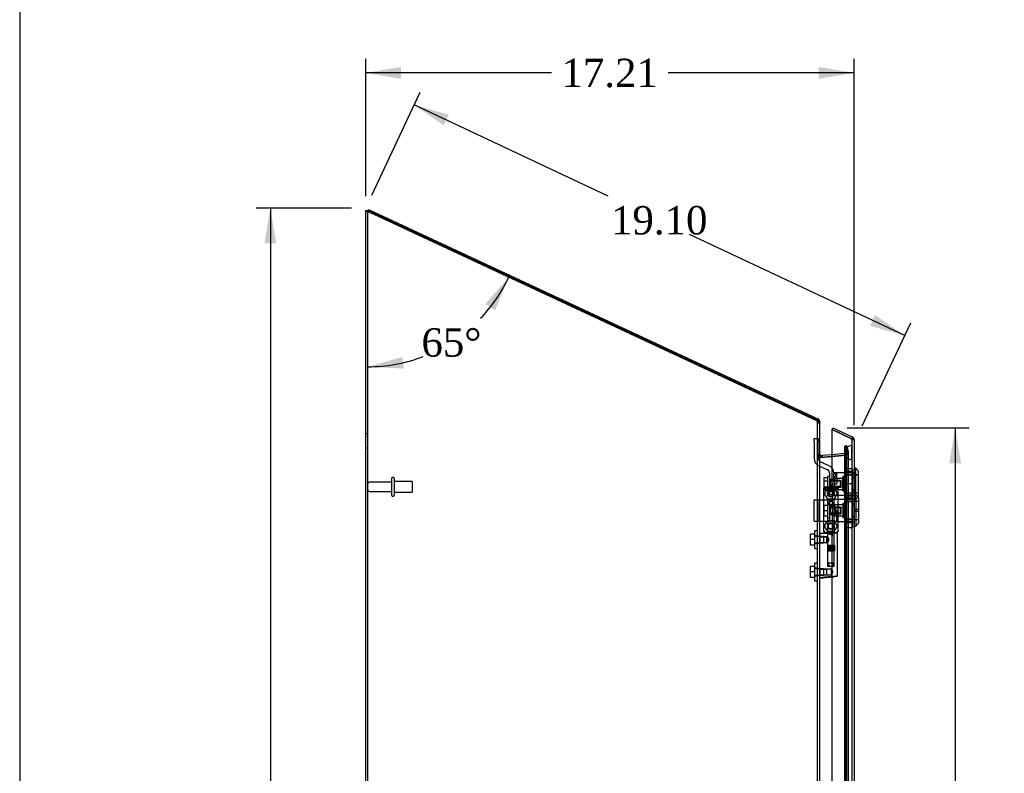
# Model space of a CAD drawing. Header units: inches. Extents: x 1 to 240, y -1 to 159.
# Tile 9 of 20: x 1 to 36, y 82 to 109. Entities that reach past the tile are written whole.
import ezdxf
from ezdxf.enums import TextEntityAlignment as Align
from ezdxf.lldxf.tags import DXFTag

# ---------------------------------------------------------------- set-up
doc = ezdxf.new("R2010")
doc.units = ezdxf.units.IN
doc.header["$MEASUREMENT"] = 0
for name, color, linetype in [('COM70220', 7, 'Continuous'), ('COM70701-2', 7, 'Continuous'), ('COM70702-11', 7, 'Continuous'), ('COM70704-2', 7, 'Continuous'), ('COM70705-9', 7, 'Continuous'), ('Default', 7, 'Continuous'), ('HNG86659-1', 7, 'Continuous'), ('HNG86659-2', 7, 'Continuous'), ('LOK10031', 7, 'Continuous'), ('LOK10031_CAM', 7, 'Continuous'), ('LOK10031_INSERT', 7, 'Continuous'), ('LOK10031_NUT', 7, 'Continuous'), ('LOK10031_SC', 7, 'Continuous'), ('SCS86661', 7, 'Continuous'), ('STD26089', 7, 'Continuous'), ('WAM30017', 7, 'Continuous')]:
    doc.layers.add(name, color=color, linetype=linetype)
doc.styles.add('SEACAD_Times_New_Roman', font='times.ttf')
tags = doc.linetypes.add('HIDDEN2', pattern=[0.1875, 0.125, -0.0625]).pattern_tags.tags
tags[6:7] = [DXFTag(74, 4), DXFTag(75, 0), DXFTag(340, '0'), DXFTag(46, 0.0), DXFTag(50, 0.0), DXFTag(44, 0.0), DXFTag(45, 0.0)]
tags[4:5] = [DXFTag(74, 4), DXFTag(75, 0), DXFTag(340, '0'), DXFTag(46, 0.0), DXFTag(50, 0.0), DXFTag(44, 0.0), DXFTag(45, 0.0)]
doc.dimstyles.new('HAMMOND_(STH_-_240x160)', dxfattribs={"dimtxt": 1, "dimasz": 1.25, "dimexe": 0.5, "dimexo": 0.5, "dimgap": 0.25, "dimtad": 0, "dimtih": 1, "dimtoh": 1, "dimzin": 0, "dimdsep": 46, "dimtxsty": 'SEACAD_Times_New_Roman', "dimblk1": '_SE_FILLED', "dimblk2": '_SE_FILLED', "dimsah": 1, "dimcen": 0.5, "dimadec": 0, "dimazin": 0, "dimtfac": 0.8, "dimtofl": 0, "dimtmove": 0, "dimatfit": 3, "dimfxl": 1, "dimtolj": 1, "dimtzin": 0, "dimarcsym": 0})

# ---------------------------------------------------------------- blocks, each defined once
blk = doc.blocks.new('SE1')
at = {"layer": 'COM70220', "color": 7, "linetype": 'HIDDEN2'}
for p, q in [((30.04, 93.712), (30.04, 93.462)), ((30.286, 93.712), (30.288, 93.961)), ((30.286, 93.712), (30.286, 93.462)), ((30.288, 93.463), (30.286, 93.712)), ((30.288, 93.961), (30.288, 93.462)), ((30.288, 93.961), (30.289, 93.961)), ((30.289, 93.961), (30.289, 93.462)), ((30.04, 93.462), (30.04, 60.343)), ((30.286, 93.462), (30.286, 60.343)), ((30.289, 93.463), (30.288, 93.463)), ((30.288, 93.462), (30.288, 60.343)), ((30.289, 93.462), (30.289, 60.343))]:
    blk.add_line(p, q, dxfattribs=at)
blk.add_arc((30.29, 93.712), 0.25, 90, 270, dxfattribs=at)
at = {"layer": 'COM70701-2', "color": 7, "linetype": 'Continuous'}
for p, q in [((13.152, 102.249), (13.224, 102.249)), ((13.152, 58.952), (13.152, 102.249)), ((13.26, 102.207), (29.044, 94.846)), ((29.044, 94.846), (29.074, 94.844)), ((29.152, 58.988), (29.152, 94.769)), ((29.159, 93.587), (29.158, 93.593)), ((29.191, 93.544), (29.185, 93.546)), ((29.188, 93.545), (29.188, 93.545)), ((29.191, 93.544), (29.589, 93.579))]:
    blk.add_line(p, q, dxfattribs=at)
at = {"layer": 'COM70701-2', "color": 7, "linetype": 'HIDDEN2'}
for p, q in [((13.224, 58.952), (13.224, 102.249)), ((29.054, 94.844), (29.074, 94.844)), ((29.08, 90.779), (29.08, 94.769)), ((29.08, 94.769), (29.152, 94.769)), ((13.224, 94.38), (13.152, 94.38)), ((13.152, 93.88), (13.224, 93.88)), ((30.092, 93.737), (30.037, 93.942)), ((30.037, 93.942), (30.107, 93.942)), ((30.037, 59.857), (30.037, 93.942)), ((30.093, 93.728), (30.087, 93.667)), ((30.092, 93.737), (30.093, 93.728)), ((30.092, 93.737), (30.161, 93.737)), ((30.093, 93.728), (30.165, 93.728)), ((30.093, 60.071), (30.093, 93.728)), ((30.107, 59.857), (30.107, 93.942)), ((30.107, 93.942), (30.161, 93.737)), ((30.161, 93.737), (30.165, 93.728)), ((30.165, 60.071), (30.165, 93.737)), ((29.152, 93.63), (29.08, 93.63)), ((29.152, 93.615), (29.08, 93.615)), ((29.158, 93.593), (29.097, 93.593)), ((29.102, 93.587), (29.097, 93.593)), ((29.159, 93.587), (29.102, 93.587)), ((29.185, 93.546), (29.179, 93.546)), ((29.191, 93.544), (29.197, 93.544)), ((30.067, 93.62), (29.197, 93.544)), ((29.589, 93.579), (30.06, 93.62)), ((30.066, 93.624), (30.06, 93.62)), ((30.06, 93.62), (30.067, 93.62)), ((30.087, 93.667), (30.066, 93.624)), ((30.066, 93.624), (30.083, 93.624)), ((30.083, 93.624), (30.067, 93.62)), ((30.087, 93.667), (30.146, 93.667)), ((29.152, 90.766), (29.08, 90.766)), ((29.08, 90.526), (29.152, 90.526)), ((29.08, 89.637), (29.08, 90.514)), ((29.152, 89.624), (29.08, 89.624)), ((29.08, 89.384), (29.152, 89.384)), ((29.08, 76.792), (29.08, 89.372))]:
    blk.add_line(p, q, dxfattribs=at)
for centre, radius, start, end in [((28.934, 94.76), 0.146, 3.4338, 34.8746), ((30.048, 93.731), 0.118, 327.2233, 358.5666), ((29.937, 93.908), 0.32, 297.2235, 311.0187)]:
    blk.add_arc(centre, radius, start, end, dxfattribs=at)
at = {"layer": 'COM70701-2', "color": 7, "linetype": 'Continuous'}
blk.add_arc((29.364, 93.687), 0.228, 206.0218, 218.2777, dxfattribs=at)
for points, knots in [([(13.152, 102.249), (13.152, 102.245), (13.155, 102.242), (13.166, 102.235), (13.174, 102.231), (13.194, 102.224), (13.206, 102.221), (13.232, 102.214), (13.246, 102.21), (13.26, 102.207)], [0, 0, 0, 0, 0.25, 0.25, 0.5, 0.5, 0.75, 0.75, 1, 1, 1, 1]), ([(13.224, 102.249), (13.224, 102.242), (13.228, 102.235), (13.241, 102.221), (13.251, 102.214), (13.26, 102.207)], [0, 0, 0, 0, 0.5, 0.5, 1, 1, 1, 1]), ([(29.074, 94.844), (29.085, 94.838), (29.096, 94.831), (29.115, 94.819), (29.123, 94.813), (29.137, 94.8), (29.143, 94.794), (29.15, 94.782), (29.152, 94.775), (29.152, 94.769)], [0, 0, 0, 0, 0.25, 0.25, 0.5, 0.5, 0.75, 0.75, 1, 1, 1, 1])]:
    blk.add_open_spline(points, degree=3, knots=knots, dxfattribs=at)
at = {"layer": 'COM70701-2', "color": 7, "linetype": 'HIDDEN2'}
blk.add_open_spline([(29.097, 93.593), (29.092, 93.597), (29.087, 93.601), (29.081, 93.608), (29.08, 93.612), (29.08, 93.615)], degree=3, knots=[0, 0, 0, 0, 0.5, 0.5, 1, 1, 1, 1], dxfattribs=at)
at = {"layer": 'COM70702-11', "color": 7, "linetype": 'Continuous'}
for p, q in [((13.223, 102.224), (13.253, 102.289)), ((13.253, 102.289), (28.938, 94.975)), ((28.907, 94.91), (28.938, 94.975)), ((28.938, 94.975), (29.09, 94.905)), ((29.059, 94.839), (29.09, 94.905)), ((29.13, 94.807), (29.152, 94.807)), ((29.152, 94.807), (29.152, 94.769)), ((29.191, 93.616), (29.249, 93.621)), ((29.191, 93.616), (29.197, 93.545)), ((29.249, 93.621), (29.589, 93.651)), ((29.255, 93.55), (29.249, 93.621))]:
    blk.add_line(p, q, dxfattribs=at)
at = {"layer": 'COM70702-11', "color": 7, "linetype": 'HIDDEN2'}
for p, q in [((13.223, 102.224), (13.26, 102.207)), ((29.044, 94.846), (29.059, 94.839)), ((29.08, 94.807), (29.08, 94.769)), ((29.08, 94.807), (29.13, 94.807)), ((29.08, 94.761), (29.152, 94.761)), ((29.589, 93.651), (30.031, 93.689)), ((30.031, 93.689), (30.057, 93.692)), ((30.037, 93.618), (30.031, 93.689)), ((30.103, 93.96), (30.033, 93.942)), ((30.088, 93.737), (30.033, 93.942)), ((30.057, 93.692), (30.063, 93.62)), ((30.088, 93.737), (30.158, 93.755)), ((30.158, 93.755), (30.103, 93.96)), ((29.08, 93.652), (29.152, 93.652)), ((29.197, 93.544), (29.255, 93.549)), ((29.197, 93.545), (29.197, 93.544)), ((29.255, 93.549), (30.037, 93.618)), ((29.255, 93.549), (29.255, 93.55)), ((30.037, 93.618), (30.063, 93.62))]:
    blk.add_line(p, q, dxfattribs=at)
for centre, radius, start, end in [((29.044, 94.807), 0.036, 0.0001, 64.9999), ((30.053, 93.727), 0.036, 275.0001, 14.9999), ((30.053, 93.727), 0.108, 275, 15), ((29.188, 93.652), 0.108, 180, 275)]:
    blk.add_arc(centre, radius, start, end, dxfattribs=at)
at = {"layer": 'COM70702-11', "color": 7, "linetype": 'Continuous'}
for centre, radius, start, end in [((29.044, 94.807), 0.108, 0, 65), ((29.188, 93.652), 0.036, 180, 275)]:
    blk.add_arc(centre, radius, start, end, dxfattribs=at)
at = {"layer": 'COM70704-2', "color": 7, "linetype": 'Continuous'}
for p, q in [((13.233, 102.246), (13.224, 102.25)), ((13.224, 102.25), (13.224, 102.249))]:
    blk.add_line(p, q, dxfattribs=at)
at = {"layer": 'COM70704-2', "color": 7, "linetype": 'HIDDEN2'}
for p, q in [((29.044, 94.873), (13.233, 102.246)), ((29.08, 94.783), (29.152, 94.783)), ((30.037, 93.918), (30.107, 93.918)), ((30.092, 93.714), (30.037, 93.918)), ((30.092, 93.714), (30.161, 93.714)), ((30.093, 93.704), (30.165, 93.704)), ((30.161, 93.714), (30.107, 93.918)), ((29.152, 93.628), (29.08, 93.628)), ((29.158, 93.57), (29.097, 93.57)), ((29.097, 93.57), (29.102, 93.564)), ((29.159, 93.564), (29.102, 93.564)), ((29.158, 93.57), (29.159, 93.564)), ((29.191, 93.546), (30.058, 93.622)), ((29.191, 93.546), (29.197, 93.546)), ((29.197, 93.546), (30.064, 93.622)), ((30.058, 93.622), (30.06, 93.623)), ((30.058, 93.622), (30.064, 93.622)), ((30.06, 93.623), (30.067, 93.623)), ((30.064, 93.622), (30.067, 93.623)), ((30.087, 93.644), (30.146, 93.644))]:
    blk.add_line(p, q, dxfattribs=at)
for centre, radius, start, end in [((30.048, 93.707), 0.118, 327.2233, 358.5666), ((29.196, 93.631), 0.116, 181.2754, 211.5963), ((29.36, 94.694), 1.16, 257.1025, 260.742), ((29.264, 93.715), 0.185, 235.2712, 244.1195), ((29.993, 93.736), 0.132, 300.8647, 315.6706), ((29.948, 94.238), 0.626, 280.9511, 288.5133)]:
    blk.add_arc(centre, radius, start, end, dxfattribs=at)
at = {"layer": 'COM70704-2', "color": 7, "linetype": 'Continuous'}
for centre, radius, start, end in [((29.36, 94.694), 1.16, 260.742, 261.9187), ((29.264, 93.715), 0.185, 244.1195, 246.6295)]:
    blk.add_arc(centre, radius, start, end, dxfattribs=at)
at = {"layer": 'COM70704-2', "color": 7, "linetype": 'HIDDEN2'}
for points, knots in [([(29.152, 94.783), (29.152, 94.79), (29.149, 94.798), (29.138, 94.813), (29.13, 94.82), (29.11, 94.836), (29.098, 94.843), (29.072, 94.858), (29.058, 94.866), (29.044, 94.873)], [0, 0, 0, 0, 0.25, 0.25, 0.5, 0.5, 0.75, 0.75, 1, 1, 1, 1]), ([(29.08, 94.783), (29.08, 94.798), (29.076, 94.813), (29.063, 94.843), (29.053, 94.858), (29.044, 94.873)], [0, 0, 0, 0, 0.5, 0.5, 1, 1, 1, 1])]:
    blk.add_open_spline(points, degree=3, knots=knots, dxfattribs=at)
at = {"layer": 'COM70705-9', "color": 7, "linetype": 'Continuous'}
for p, q in [((29.589, 94.524), (29.62, 94.59)), ((30.254, 94.214), (29.589, 94.524)), ((29.589, 94.524), (30.254, 94.214)), ((29.589, 92.626), (29.589, 94.524)), ((29.62, 94.59), (30.3, 94.273)), ((30.254, 94.214), (30.356, 94.214)), ((30.356, 94.214), (30.356, 94.207)), ((30.357, 94.207), (30.356, 94.207)), ((30.362, 94.175), (30.362, 59.63)), ((29.29, 92.376), (29.29, 91.013)), ((29.415, 92.501), (29.464, 92.501)), ((29.589, 78.638), (29.589, 89.323))]:
    blk.add_line(p, q, dxfattribs=at)
at = {"layer": 'COM70705-9', "color": 7, "linetype": 'HIDDEN2'}
for p, q in [((30.254, 94.214), (30.269, 94.207)), ((30.356, 94.207), (30.256, 94.207)), ((30.29, 94.175), (30.29, 59.63)), ((30.29, 94.175), (30.362, 94.175)), ((30.29, 93.006), (30.292, 93.006)), ((30.29, 92.809), (30.362, 92.809)), ((29.589, 92.626), (29.589, 90.763)), ((30.29, 92.412), (30.362, 92.412)), ((30.29, 92.215), (30.292, 92.215)), ((30.29, 92.068), (30.292, 92.068)), ((30.29, 91.871), (30.362, 91.871)), ((30.29, 91.474), (30.362, 91.474)), ((30.29, 91.277), (30.292, 91.277)), ((29.464, 90.888), (29.415, 90.888)), ((29.589, 89.323), (29.589, 90.763))]:
    blk.add_line(p, q, dxfattribs=at)
for centre in [(29.546, 92.266), (29.546, 91.124)]:
    blk.add_circle(centre, 0.12, dxfattribs=at)
for centre, radius, start, end in [((30.254, 94.175), 0.036, 0, 65), ((29.415, 92.376), 0.125, 107.5641, 175.4638), ((29.415, 91.013), 0.125, 184.5362, 270), ((29.464, 90.763), 0.125, 0, 90)]:
    blk.add_arc(centre, radius, start, end, dxfattribs=at)
at = {"layer": 'COM70705-9', "color": 7, "linetype": 'Continuous'}
for centre, radius, start, end in [((30.254, 94.175), 0.108, 17.5839, 65), ((30.254, 94.175), 0.108, 0, 17.5839), ((29.415, 92.376), 0.125, 175.4638, 180), ((29.415, 92.376), 0.125, 90, 107.5641), ((29.464, 92.626), 0.125, 270, 0), ((29.415, 91.013), 0.125, 180, 184.5362)]:
    blk.add_arc(centre, radius, start, end, dxfattribs=at)
at = {"layer": 'COM70705-9', "color": 7, "linetype": 'HIDDEN2'}
for centre, major_axis, ratio, start_param, end_param in [((30.254, 87.799), (0, 6.415), 0.005612, 6.236413, 6.283185), ((30.254, 94.175), (-0.036, 0), 0.9073, 3.141593, 4.665617)]:
    blk.add_ellipse(centre, major_axis=major_axis, ratio=ratio, start_param=start_param, end_param=end_param, dxfattribs=at)
at = {"layer": 'COM70705-9', "color": 7, "linetype": 'Continuous'}
blk.add_ellipse((30.254, 94.175), major_axis=(-0.108, 0), ratio=0.9073, start_param=3.141593, end_param=3.481043, dxfattribs=at)
at = {"layer": 'HNG86659-1', "color": 7, "linetype": 'Continuous'}
for p, q in [((29.29, 92.457), (29.29, 90.942)), ((29.29, 92.456), (29.31, 92.407)), ((29.762, 92.495), (29.327, 92.495)), ((29.352, 92.44), (29.33, 92.495)), ((29.352, 92.437), (29.33, 92.495)), ((29.352, 92.437), (29.352, 92.44)), ((29.739, 92.437), (29.762, 92.495)), ((29.739, 92.437), (29.74, 92.44)), ((29.74, 92.44), (29.762, 92.495)), ((29.801, 92.456), (29.782, 92.407)), ((29.801, 90.942), (29.801, 92.457)), ((29.309, 90.937), (29.309, 90.902)), ((29.782, 90.902), (29.782, 90.937)), ((29.425, 90.863), (29.164, 90.863)), ((29.762, 90.882), (29.329, 90.882)), ((29.329, 90.882), (29.762, 90.882)), ((29.782, 89.382), (29.782, 90.863)), ((29.622, 89.327), (29.163, 89.27)), ((29.606, 89.325), (29.165, 89.27)), ((29.747, 89.343), (29.606, 89.325)), ((29.622, 89.327), (29.606, 89.325))]:
    blk.add_line(p, q, dxfattribs=at)
at = {"layer": 'HNG86659-1', "color": 7, "linetype": 'HIDDEN2'}
for p, q in [((29.426, 92.052), (29.426, 90.894)), ((29.437, 92.063), (29.654, 92.063)), ((29.666, 90.894), (29.666, 92.052)), ((29.173, 90.743), (29.152, 90.764)), ((29.173, 90.549), (29.173, 90.743)), ((29.406, 90.743), (29.173, 90.743)), ((29.173, 90.743), (29.406, 90.743)), ((29.33, 90.902), (29.343, 90.902)), ((29.343, 90.902), (29.749, 90.902)), ((29.426, 90.743), (29.406, 90.743)), ((29.406, 90.549), (29.406, 90.743)), ((29.426, 90.894), (29.414, 90.882)), ((29.414, 90.882), (29.426, 90.871)), ((29.426, 90.894), (29.666, 90.894)), ((29.666, 90.871), (29.426, 90.871)), ((29.426, 90.871), (29.426, 90.742)), ((29.678, 90.882), (29.666, 90.894)), ((29.666, 90.871), (29.678, 90.882)), ((29.666, 89.713), (29.666, 90.871)), ((29.749, 90.902), (29.762, 90.902)), ((29.152, 90.528), (29.173, 90.549)), ((29.173, 90.549), (29.406, 90.549)), ((29.173, 90.549), (29.406, 90.549)), ((29.406, 90.549), (29.426, 90.549)), ((29.426, 90.55), (29.426, 89.713)), ((29.173, 89.601), (29.152, 89.622)), ((29.173, 89.408), (29.173, 89.601)), ((29.406, 89.601), (29.173, 89.601)), ((29.173, 89.601), (29.406, 89.601)), ((29.565, 89.601), (29.406, 89.601)), ((29.406, 89.408), (29.406, 89.601)), ((29.654, 89.701), (29.437, 89.701)), ((29.565, 89.408), (29.565, 89.601)), ((29.621, 89.504), (29.565, 89.601)), ((29.152, 89.386), (29.173, 89.408)), ((29.173, 89.408), (29.406, 89.408)), ((29.173, 89.408), (29.406, 89.408)), ((29.406, 89.408), (29.565, 89.408)), ((29.565, 89.408), (29.621, 89.504))]:
    blk.add_line(p, q, dxfattribs=at)
for centre, radius in [((29.546, 92.26), 0.118), ((29.546, 92.26), 0.0968), ((29.546, 92.26), 0.0968), ((29.546, 91.119), 0.118), ((29.546, 91.119), 0.0968), ((29.546, 91.119), 0.0968)]:
    blk.add_circle(centre, radius, dxfattribs=at)
at = {"layer": 'HNG86659-1', "color": 7, "linetype": 'Continuous'}
for centre, radius, start, end in [((29.334, 92.457), 0.0432, 170.3107, 181.0665), ((29.329, 92.456), 0.0392, 106.467, 168.78), ((29.335, 92.401), 0.0255, 130.6693, 167.2932), ((29.329, 92.446), 0.0491, 88.6161, 102.0318), ((29.566, 93.222), 0.839, 252.8076, 268.6088), ((29.524, 93.229), 0.846, 271.4593, 287.1243), ((29.763, 92.446), 0.0491, 77.9682, 91.3839), ((29.762, 92.456), 0.0392, 11.22, 73.533), ((29.757, 92.401), 0.0255, 12.7068, 49.3307), ((29.758, 92.457), 0.0432, 358.9335, 9.6893), ((29.329, 90.94), 0.039, 178.4395, 188.4336), ((29.33, 90.941), 0.0395, 190.0421, 238.9435), ((29.343, 90.936), 0.0339, 170.6189, 178.4811), ((29.748, 90.936), 0.0339, 1.4039, 9.3839), ((29.762, 90.941), 0.0395, 301.1698, 349.9579), ((29.762, 90.94), 0.039, 351.5664, 1.5605), ((29.164, 90.851), 0.0118, 91.6274, 180), ((30.363, 91.483), 1.368, 208.4945, 208.8184), ((29.164, 90.851), 0.0118, 90.0008, 91.6266), ((29.329, 90.902), 0.0197, 180, 270), ((29.329, 90.863), 0.0197, 90, 180), ((29.762, 90.902), 0.0197, 270, 360), ((29.762, 90.863), 0.0197, 0, 90), ((29.164, 89.282), 0.0118, 180, 245.0772), ((29.815, 89.26), 0.656, 176.4098, 179.0269), ((29.164, 89.282), 0.0118, 245.0769, 265.6132), ((29.197, 89.286), 0.0401, 145.0143, 158.1633), ((29.164, 89.282), 0.0118, 265.5954, 277.125), ((29.743, 89.382), 0.0394, 277.125, 0.0158)]:
    blk.add_arc(centre, radius, start, end, dxfattribs=at)
at = {"layer": 'HNG86659-1', "color": 7, "linetype": 'HIDDEN2'}
for centre, radius, start, end in [((29.229, 91.76), 0.706, 84.0828, 84.9944), ((29.743, 92.555), 0.429, 188.1861, 189.6334), ((29.348, 92.555), 0.429, 350.3666, 351.8139), ((29.862, 91.76), 0.706, 95.0055, 95.9173), ((29.437, 92.052), 0.0118, 90, 180), ((29.654, 92.052), 0.0118, 0, 90), ((29.229, 91.643), 0.711, 274.9929, 275.9146), ((29.343, 90.936), 0.0339, 178.4811, 269.1433), ((29.748, 90.936), 0.0339, 270.8539, 1.4039), ((29.862, 91.643), 0.711, 264.0853, 265.0072), ((29.33, 90.941), 0.0395, 238.9435, 269.2685), ((29.33, 90.944), 0.0417, 269.1335, 269.9996), ((29.762, 90.941), 0.0395, 270.7316, 301.1698), ((29.762, 90.944), 0.0417, 270.0004, 270.8665), ((29.437, 89.713), 0.0118, 180, 270), ((29.654, 89.713), 0.0118, 270, 0)]:
    blk.add_arc(centre, radius, start, end, dxfattribs=at)
at = {"layer": 'HNG86659-1', "color": 7, "linetype": 'Continuous'}
for centre, major_axis, ratio, start_param, end_param in [((29.33, 92.483), (0, -0.0118), 0.049276, 3.017238, 3.218468), ((29.546, 92.447), (0.203, 0), 0.124034, 3.595546, 5.904577), ((29.762, 92.483), (0, -0.0118), 0.049276, 3.064718, 3.265947)]:
    blk.add_ellipse(centre, major_axis=major_axis, ratio=ratio, start_param=start_param, end_param=end_param, dxfattribs=at)
for points, knots in [([(29.318, 92.42), (29.32, 92.424), (29.323, 92.427), (29.328, 92.432), (29.332, 92.434), (29.337, 92.436), (29.339, 92.437), (29.343, 92.438), (29.345, 92.438), (29.348, 92.438), (29.349, 92.438), (29.351, 92.438), (29.352, 92.438), (29.352, 92.437)], [0, 0, 0, 0, 0.25, 0.25, 0.5, 0.5, 0.625, 0.625, 0.75, 0.75, 0.875, 0.875, 1, 1, 1, 1]), ([(29.773, 92.42), (29.771, 92.424), (29.769, 92.427), (29.763, 92.432), (29.76, 92.434), (29.754, 92.436), (29.752, 92.437), (29.749, 92.438), (29.747, 92.438), (29.744, 92.438), (29.742, 92.438), (29.74, 92.438), (29.74, 92.438), (29.739, 92.437)], [0, 0, 0, 0, 0.25, 0.25, 0.5, 0.5, 0.625, 0.625, 0.75, 0.75, 0.875, 0.875, 1, 1, 1, 1]), ([(29.152, 90.829), (29.152, 90.829), (29.153, 90.829), (29.156, 90.83), (29.158, 90.83), (29.161, 90.83)], [0, 0, 0, 0, 0.5, 0.5, 1, 1, 1, 1]), ([(29.163, 90.863), (29.163, 90.863), (29.163, 90.863), (29.163, 90.863), (29.163, 90.862), (29.163, 90.862), (29.162, 90.862), (29.162, 90.862), (29.162, 90.861), (29.161, 90.859), (29.161, 90.856), (29.161, 90.847), (29.161, 90.839), (29.161, 90.83)], [0, 0, 0, 0, 0.03125, 0.03125, 0.0625, 0.0625, 0.125, 0.125, 0.25, 0.25, 0.5, 0.5, 1, 1, 1, 1]), ([(29.425, 90.863), (29.435, 90.863), (29.446, 90.861), (29.468, 90.856), (29.479, 90.853), (29.501, 90.845), (29.513, 90.841), (29.529, 90.835), (29.535, 90.832), (29.546, 90.828), (29.552, 90.826), (29.557, 90.823)], [0, 0, 0, 0, 0.25, 0.25, 0.5, 0.5, 0.75, 0.75, 0.875, 0.875, 1, 1, 1, 1]), ([(29.152, 89.302), (29.152, 89.302), (29.153, 89.301), (29.156, 89.301), (29.158, 89.301), (29.16, 89.301)], [0, 0, 0, 0, 0.5, 0.5, 1, 1, 1, 1]), ([(29.164, 89.309), (29.19, 89.312), (29.216, 89.315), (29.242, 89.319), (29.347, 89.332), (29.452, 89.345), (29.557, 89.358)], [0, 0, 0, 0, 0.198595, 0.198595, 0.198595, 1, 1, 1, 1]), ([(29.557, 89.358), (29.558, 89.358), (29.558, 89.358), (29.56, 89.358), (29.56, 89.358), (29.562, 89.357), (29.563, 89.357), (29.566, 89.356), (29.568, 89.355), (29.575, 89.354), (29.579, 89.352), (29.592, 89.349), (29.6, 89.346), (29.609, 89.344)], [0, 0, 0, 0, 0.03125, 0.03125, 0.0625, 0.0625, 0.125, 0.125, 0.25, 0.25, 0.5, 0.5, 1, 1, 1, 1]), ([(29.609, 89.344), (29.621, 89.346), (29.633, 89.348), (29.656, 89.352), (29.667, 89.354), (29.699, 89.359), (29.718, 89.363), (29.741, 89.367), (29.748, 89.369), (29.76, 89.372), (29.765, 89.373), (29.774, 89.376), (29.777, 89.377), (29.78, 89.379), (29.781, 89.38), (29.782, 89.381), (29.782, 89.381), (29.782, 89.382)], [0, 0, 0, 0, 0.125, 0.125, 0.25, 0.25, 0.5, 0.5, 0.625, 0.625, 0.75, 0.75, 0.875, 0.875, 0.9375, 0.9375, 1, 1, 1, 1]), ([(29.609, 89.344), (29.609, 89.341), (29.609, 89.338), (29.609, 89.333), (29.609, 89.331), (29.61, 89.328), (29.61, 89.328), (29.611, 89.327), (29.611, 89.326), (29.614, 89.326), (29.615, 89.326), (29.619, 89.327), (29.621, 89.327), (29.622, 89.327)], [0, 0, 0, 0, 0.25, 0.25, 0.5, 0.5, 0.625, 0.625, 0.75, 0.75, 0.875, 0.875, 1, 1, 1, 1])]:
    blk.add_open_spline(points, degree=3, knots=knots, dxfattribs=at)
at = {"layer": 'HNG86659-1', "color": 7, "linetype": 'HIDDEN2'}
for points, knots in [([(29.475, 90.646), (29.475, 90.66), (29.47, 90.673), (29.46, 90.695), (29.453, 90.705), (29.436, 90.731), (29.426, 90.743), (29.426, 90.743), (29.426, 90.743), (29.426, 90.743)], [0, 0, 0, 0, 0.0625, 0.0625, 0.125, 0.125, 0.25, 0.25, 0.2503152, 0.2503152, 0.2503152, 0.2503152]), ([(29.426, 90.549), (29.426, 90.549), (29.436, 90.561), (29.453, 90.587), (29.46, 90.597), (29.47, 90.619), (29.475, 90.632), (29.475, 90.646)], [0.7505722, 0.7505722, 0.7505722, 0.7505722, 0.875, 0.875, 0.9375, 0.9375, 1, 1, 1, 1]), ([(29.475, 90.649), (29.475, 90.648), (29.475, 90.647), (29.475, 90.642), (29.474, 90.639), (29.474, 90.635)], [0.49628825, 0.49628825, 0.49628825, 0.49628825, 0.5, 0.5, 0.51768311, 0.51768311, 0.51768311, 0.51768311])]:
    blk.add_open_spline(points, degree=3, knots=knots, dxfattribs=at)
at = {"layer": 'HNG86659-2', "color": 7, "linetype": 'HIDDEN2'}
for p, q in [((29.496, 91.985), (29.428, 91.867)), ((29.595, 91.985), (29.496, 91.985)), ((29.664, 91.867), (29.595, 91.985)), ((29.664, 91.867), (29.428, 91.867)), ((29.428, 91.867), (29.428, 90.449)), ((29.664, 90.449), (29.664, 91.867)), ((29.423, 90.449), (29.424, 90.449)), ((29.423, 90.449), (29.423, 90.449)), ((29.423, 90.449), (29.423, 90.252)), ((29.423, 90.449), (29.423, 90.252)), ((29.423, 90.252), (29.423, 90.252)), ((29.423, 90.252), (29.424, 90.252)), ((29.424, 90.449), (29.435, 90.449)), ((29.424, 90.449), (29.424, 90.252)), ((29.424, 90.252), (29.435, 90.252)), ((29.427, 90.449), (29.427, 90.252)), ((29.428, 90.449), (29.428, 90.252)), ((29.428, 90.252), (29.428, 89.819)), ((29.431, 90.449), (29.431, 90.252)), ((29.433, 90.449), (29.433, 90.252)), ((29.435, 90.449), (29.443, 90.449)), ((29.435, 90.449), (29.435, 90.252)), ((29.435, 90.252), (29.443, 90.252)), ((29.443, 90.449), (29.467, 90.449)), ((29.443, 90.449), (29.443, 90.252)), ((29.443, 90.449), (29.443, 90.252)), ((29.443, 90.252), (29.467, 90.252)), ((29.449, 90.449), (29.449, 90.252)), ((29.458, 90.449), (29.458, 90.252)), ((29.46, 90.449), (29.46, 90.252)), ((29.467, 90.449), (29.476, 90.449)), ((29.467, 90.449), (29.467, 90.252)), ((29.467, 90.252), (29.476, 90.252)), ((29.476, 90.449), (29.48, 90.449)), ((29.476, 90.449), (29.476, 90.252)), ((29.476, 90.252), (29.48, 90.252)), ((29.48, 90.449), (29.513, 90.449)), ((29.48, 90.449), (29.48, 90.252)), ((29.48, 90.252), (29.513, 90.252)), ((29.489, 90.449), (29.489, 90.252)), ((29.498, 90.449), (29.498, 90.252)), ((29.503, 90.449), (29.503, 90.252)), ((29.513, 90.449), (29.521, 90.449)), ((29.513, 90.449), (29.513, 90.252)), ((29.513, 90.252), (29.521, 90.252)), ((29.521, 90.449), (29.528, 90.449)), ((29.521, 90.449), (29.521, 90.252)), ((29.521, 90.252), (29.528, 90.252)), ((29.528, 90.449), (29.564, 90.449)), ((29.528, 90.449), (29.528, 90.252)), ((29.528, 90.252), (29.564, 90.252)), ((29.538, 90.449), (29.538, 90.252)), ((29.546, 90.449), (29.546, 90.252)), ((29.554, 90.449), (29.554, 90.252)), ((29.564, 90.449), (29.57, 90.449)), ((29.564, 90.449), (29.564, 90.252)), ((29.564, 90.252), (29.57, 90.252)), ((29.57, 90.449), (29.578, 90.449)), ((29.57, 90.449), (29.57, 90.252)), ((29.57, 90.252), (29.578, 90.252)), ((29.578, 90.449), (29.611, 90.449)), ((29.578, 90.449), (29.578, 90.252)), ((29.578, 90.252), (29.611, 90.252)), ((29.589, 90.449), (29.589, 90.252)), ((29.594, 90.449), (29.594, 90.252)), ((29.603, 90.449), (29.603, 90.252)), ((29.611, 90.449), (29.615, 90.449)), ((29.611, 90.449), (29.611, 90.252)), ((29.611, 90.252), (29.615, 90.252)), ((29.615, 90.449), (29.624, 90.449)), ((29.615, 90.449), (29.615, 90.252)), ((29.615, 90.252), (29.624, 90.252)), ((29.624, 90.449), (29.648, 90.449)), ((29.624, 90.449), (29.624, 90.252)), ((29.624, 90.252), (29.648, 90.252)), ((29.632, 90.449), (29.632, 90.252)), ((29.634, 90.449), (29.634, 90.252)), ((29.642, 90.449), (29.642, 90.252)), ((29.648, 90.449), (29.656, 90.449)), ((29.648, 90.449), (29.648, 90.252)), ((29.648, 90.449), (29.648, 90.252)), ((29.648, 90.252), (29.656, 90.252)), ((29.656, 90.449), (29.667, 90.449)), ((29.656, 90.449), (29.656, 90.252)), ((29.656, 90.252), (29.667, 90.252)), ((29.658, 90.449), (29.658, 90.252)), ((29.66, 90.449), (29.66, 90.252)), ((29.663, 90.449), (29.663, 90.252)), ((29.664, 89.819), (29.664, 90.252)), ((29.665, 90.449), (29.665, 90.252)), ((29.667, 90.449), (29.669, 90.449)), ((29.667, 90.449), (29.667, 90.252)), ((29.667, 90.252), (29.669, 90.252)), ((29.669, 90.449), (29.669, 90.252)), ((29.669, 90.449), (29.669, 90.449)), ((29.669, 90.252), (29.669, 90.449)), ((29.669, 90.252), (29.669, 90.252)), ((29.664, 89.819), (29.428, 89.819)), ((29.428, 89.819), (29.496, 89.701)), ((29.595, 89.701), (29.664, 89.819))]:
    blk.add_line(p, q, dxfattribs=at)
at = {"layer": 'LOK10031', "color": 7, "linetype": 'HIDDEN2'}
for p, q in [((29.652, 93.003), (29.652, 92.984)), ((29.752, 93.003), (29.652, 93.003)), ((29.752, 92.804), (29.752, 93.003)), ((30.292, 93.003), (29.752, 93.003)), ((30.292, 93.006), (30.362, 93.006)), ((30.292, 92.841), (30.292, 93.006)), ((29.752, 92.804), (29.652, 92.804)), ((29.652, 92.721), (29.652, 92.218)), ((29.752, 92.804), (29.752, 92.61)), ((29.962, 92.804), (29.752, 92.804)), ((29.962, 92.36), (29.962, 92.86)), ((30.022, 92.86), (29.962, 92.86)), ((30.022, 92.295), (30.022, 92.925)), ((30.522, 92.925), (30.022, 92.925)), ((30.292, 92.841), (30.362, 92.841)), ((30.292, 92.379), (30.292, 92.841)), ((29.652, 92.61), (29.752, 92.61)), ((29.652, 92.417), (29.962, 92.417)), ((29.962, 92.36), (30.022, 92.36)), ((30.292, 92.379), (30.362, 92.379)), ((30.292, 92.215), (30.292, 92.379)), ((29.652, 92.218), (30.292, 92.218)), ((29.652, 92.065), (29.652, 91.28)), ((30.292, 92.065), (29.652, 92.065)), ((30.022, 92.295), (30.522, 92.295)), ((30.022, 91.988), (30.022, 91.358)), ((30.522, 91.988), (30.022, 91.988)), ((30.292, 92.215), (30.362, 92.215)), ((30.292, 92.068), (30.362, 92.068)), ((30.292, 91.904), (30.292, 92.068)), ((30.422, 92.223), (30.362, 92.223)), ((30.503, 92.141), (30.422, 92.223)), ((29.962, 91.866), (29.652, 91.866)), ((29.752, 91.673), (29.652, 91.673)), ((29.752, 91.673), (29.752, 91.479)), ((29.962, 91.923), (29.962, 91.423)), ((30.022, 91.923), (29.962, 91.923)), ((30.292, 91.904), (30.362, 91.904)), ((30.292, 91.442), (30.292, 91.904)), ((29.652, 91.479), (29.752, 91.479)), ((29.752, 91.28), (29.652, 91.28)), ((29.752, 91.28), (29.752, 91.479)), ((29.752, 91.479), (29.962, 91.479)), ((29.752, 91.28), (30.292, 91.28)), ((29.962, 91.423), (30.022, 91.423)), ((30.022, 91.358), (30.522, 91.358)), ((30.292, 91.442), (30.362, 91.442)), ((30.292, 91.277), (30.292, 91.442)), ((30.292, 91.277), (30.362, 91.277))]:
    blk.add_line(p, q, dxfattribs=at)
at = {"layer": 'LOK10031', "color": 7, "linetype": 'Continuous'}
for p, q in [((30.422, 93.16), (30.362, 93.16)), ((30.422, 92.06), (30.422, 93.16)), ((30.522, 93.06), (30.422, 93.16)), ((30.522, 92.16), (30.522, 93.06)), ((30.362, 92.06), (30.422, 92.06)), ((30.422, 92.06), (30.522, 92.16)), ((30.422, 92.06), (30.422, 91.123)), ((30.522, 92.123), (30.503, 92.141)), ((30.522, 92.123), (30.522, 91.223)), ((30.362, 91.123), (30.422, 91.123)), ((30.422, 91.123), (30.522, 91.223))]:
    blk.add_line(p, q, dxfattribs=at)
at = {"layer": 'LOK10031_CAM', "color": 7, "linetype": 'HIDDEN2'}
for p, q in [((28.952, 94.089), (28.952, 94.214)), ((28.952, 94.214), (29.102, 94.214)), ((28.952, 94.089), (28.952, 93.51)), ((29.102, 94.214), (29.102, 94.089)), ((29.102, 93.51), (29.102, 94.089)), ((29.464, 93.262), (29.196, 93.37)), ((29.14, 93.231), (29.408, 93.123)), ((29.502, 92.984), (29.502, 92.609)), ((29.652, 92.766), (29.502, 92.766)), ((29.652, 92.721), (29.652, 92.984)), ((29.682, 92.976), (29.652, 92.976)), ((29.682, 92.856), (29.652, 92.856)), ((29.712, 92.946), (29.712, 92.886)), ((29.502, 92.609), (29.502, 92.234)), ((29.652, 92.451), (29.502, 92.451)), ((28.952, 92.049), (29.14, 92.049)), ((28.952, 91.299), (28.952, 92.049)), ((29.102, 91.299), (29.102, 92.049)), ((29.14, 92.049), (29.408, 92.049)), ((29.408, 92.049), (29.502, 92.049)), ((29.502, 92.234), (29.652, 92.234)), ((29.502, 92.049), (29.652, 92.049)), ((29.502, 92.049), (29.502, 91.299)), ((29.652, 91.832), (29.502, 91.832)), ((29.682, 91.784), (29.652, 91.784)), ((29.712, 91.754), (29.712, 91.594)), ((28.952, 91.299), (29.14, 91.299)), ((29.14, 91.299), (29.408, 91.299)), ((29.408, 91.299), (29.502, 91.299)), ((29.652, 91.517), (29.502, 91.517)), ((29.652, 91.299), (29.502, 91.299)), ((29.682, 91.564), (29.652, 91.564))]:
    blk.add_line(p, q, dxfattribs=at)
for centre, radius, start, end in [((29.252, 93.51), 0.3, 180, 247.9806), ((29.252, 93.51), 0.15, 180, 247.9806), ((29.352, 92.984), 0.15, 0, 67.9806), ((29.352, 92.984), 0.3, 0, 67.9806), ((29.682, 92.946), 0.03, 0, 90), ((29.682, 92.886), 0.03, 270, 0), ((29.682, 91.754), 0.03, 0, 90), ((29.682, 91.594), 0.03, 270, 0)]:
    blk.add_arc(centre, radius, start, end, dxfattribs=at)
at = {"layer": 'LOK10031_INSERT', "color": 7, "linetype": 'HIDDEN2'}
for p, q in [((29.537, 92.766), (29.537, 92.725)), ((29.537, 92.728), (29.912, 92.728)), ((29.687, 92.725), (29.537, 92.725)), ((29.537, 92.496), (29.537, 92.725)), ((29.912, 92.709), (29.537, 92.709)), ((29.652, 92.766), (29.687, 92.766)), ((29.687, 92.766), (29.687, 92.804)), ((29.977, 92.804), (29.687, 92.804)), ((29.687, 92.496), (29.687, 92.725)), ((29.912, 92.709), (29.912, 92.728)), ((29.912, 92.512), (29.912, 92.709)), ((29.977, 92.36), (29.977, 92.86)), ((30.037, 92.86), (29.977, 92.86)), ((30.037, 92.298), (30.037, 92.923)), ((30.372, 92.923), (30.037, 92.923)), ((30.372, 92.92), (30.372, 92.923)), ((30.522, 92.92), (30.372, 92.92)), ((30.372, 92.92), (30.372, 92.3)), ((29.537, 92.512), (29.912, 92.512)), ((29.537, 92.496), (29.537, 92.454)), ((29.537, 92.496), (29.687, 92.496)), ((29.537, 92.492), (29.912, 92.492)), ((29.687, 92.454), (29.537, 92.454)), ((29.687, 92.454), (29.687, 92.417)), ((29.687, 92.417), (29.977, 92.417)), ((29.912, 92.492), (29.912, 92.512)), ((29.977, 92.36), (30.037, 92.36)), ((30.037, 92.298), (30.372, 92.298)), ((30.372, 92.3), (30.372, 92.298)), ((30.372, 92.3), (30.522, 92.3)), ((30.037, 91.985), (30.037, 91.36)), ((30.522, 91.985), (30.037, 91.985)), ((29.537, 91.829), (29.537, 91.787)), ((29.537, 91.829), (29.687, 91.829)), ((29.537, 91.791), (29.912, 91.791)), ((29.687, 91.787), (29.537, 91.787)), ((29.537, 91.558), (29.537, 91.787)), ((29.912, 91.771), (29.537, 91.771)), ((29.687, 91.829), (29.687, 91.866)), ((29.977, 91.866), (29.687, 91.866)), ((29.687, 91.558), (29.687, 91.787)), ((29.912, 91.791), (29.912, 91.771)), ((29.912, 91.574), (29.912, 91.771)), ((29.977, 91.923), (29.977, 91.423)), ((30.037, 91.923), (29.977, 91.923)), ((30.372, 91.713), (30.372, 91.633)), ((30.372, 91.713), (30.522, 91.713)), ((30.522, 91.633), (30.372, 91.633)), ((29.537, 91.574), (29.912, 91.574)), ((29.537, 91.558), (29.537, 91.517)), ((29.537, 91.558), (29.687, 91.558)), ((29.537, 91.555), (29.912, 91.555)), ((29.687, 91.517), (29.652, 91.517)), ((29.687, 91.517), (29.687, 91.479)), ((29.687, 91.479), (29.977, 91.479)), ((29.912, 91.555), (29.912, 91.574)), ((29.977, 91.423), (30.037, 91.423)), ((30.037, 91.36), (30.522, 91.36))]:
    blk.add_line(p, q, dxfattribs=at)
at = {"layer": 'LOK10031_NUT', "color": 7, "linetype": 'HIDDEN2'}
for p, q in [((30.09, 93.14), (30.09, 92.61)), ((30.305, 93.14), (30.09, 93.14)), ((30.305, 93.043), (30.09, 93.043)), ((30.305, 92.994), (30.09, 92.994)), ((30.305, 93.14), (30.305, 92.61)), ((30.09, 92.61), (30.09, 92.08)), ((30.305, 92.61), (30.09, 92.61)), ((30.305, 92.61), (30.305, 92.08)), ((30.305, 92.285), (30.09, 92.285)), ((30.09, 92.226), (30.305, 92.226)), ((30.305, 92.177), (30.09, 92.177)), ((30.305, 92.106), (30.09, 92.106)), ((30.305, 92.08), (30.09, 92.08)), ((30.09, 92.08), (30.09, 91.979)), ((30.305, 92.057), (30.09, 92.057)), ((30.09, 91.979), (30.09, 91.367)), ((30.305, 91.979), (30.09, 91.979)), ((30.305, 92.08), (30.305, 91.979)), ((30.305, 91.979), (30.305, 91.367)), ((30.09, 91.367), (30.09, 91.061)), ((30.305, 91.367), (30.09, 91.367)), ((30.09, 91.289), (30.305, 91.289)), ((30.305, 91.367), (30.305, 91.061)), ((30.305, 91.24), (30.09, 91.24)), ((30.305, 91.061), (30.09, 91.061))]:
    blk.add_line(p, q, dxfattribs=at)
at = {"layer": 'LOK10031_SC', "color": 7, "linetype": 'HIDDEN2'}
for p, q in [((29.295, 92.832), (29.295, 92.721)), ((29.295, 92.832), (29.432, 92.832)), ((29.295, 92.721), (29.432, 92.721)), ((29.295, 92.721), (29.295, 92.499)), ((29.432, 92.873), (29.432, 92.348)), ((29.502, 92.873), (29.432, 92.873)), ((29.877, 92.728), (29.502, 92.728)), ((29.502, 92.728), (29.502, 92.704)), ((29.877, 92.704), (29.502, 92.704)), ((29.877, 92.728), (29.877, 92.492)), ((29.295, 92.499), (29.432, 92.499)), ((29.295, 92.499), (29.295, 92.388)), ((29.295, 92.388), (29.432, 92.388)), ((29.432, 92.348), (29.502, 92.348)), ((29.502, 92.492), (29.502, 92.516)), ((29.877, 92.516), (29.502, 92.516)), ((29.502, 92.492), (29.877, 92.492)), ((29.295, 91.865), (29.432, 91.865)), ((29.295, 91.865), (29.295, 91.673)), ((29.295, 91.673), (29.432, 91.673)), ((29.295, 91.673), (29.295, 91.48)), ((29.432, 91.935), (29.432, 91.41)), ((29.502, 91.935), (29.432, 91.935)), ((29.877, 91.791), (29.502, 91.791)), ((29.502, 91.791), (29.502, 91.767)), ((29.877, 91.767), (29.502, 91.767)), ((29.877, 91.791), (29.877, 91.555)), ((29.295, 91.48), (29.432, 91.48)), ((29.432, 91.41), (29.502, 91.41)), ((29.502, 91.555), (29.502, 91.579)), ((29.877, 91.579), (29.502, 91.579)), ((29.502, 91.555), (29.877, 91.555))]:
    blk.add_line(p, q, dxfattribs=at)
at = {"layer": 'SCS86661', "color": 7, "linetype": 'HIDDEN2'}
for p, q in [((29.325, 92.266), (29.435, 92.458)), ((29.435, 92.458), (29.656, 92.458)), ((29.656, 92.458), (29.767, 92.266)), ((29.435, 92.075), (29.325, 92.266)), ((29.656, 92.075), (29.435, 92.075)), ((29.767, 92.266), (29.656, 92.075)), ((29.325, 91.124), (29.435, 91.316)), ((29.435, 91.316), (29.656, 91.316)), ((29.656, 91.316), (29.767, 91.124)), ((29.435, 90.933), (29.325, 91.124)), ((29.656, 90.933), (29.435, 90.933)), ((29.767, 91.124), (29.656, 90.933)), ((28.825, 90.646), (28.825, 90.838)), ((28.975, 90.838), (28.825, 90.838)), ((28.825, 90.455), (28.825, 90.646)), ((28.975, 90.646), (28.825, 90.646)), ((29.29, 90.759), (28.975, 90.759)), ((29.29, 90.759), (29.29, 90.533)), ((28.975, 90.455), (28.825, 90.455)), ((28.975, 90.533), (29.29, 90.533)), ((28.825, 89.504), (28.825, 89.696)), ((28.975, 89.696), (28.825, 89.696)), ((29.29, 89.617), (28.975, 89.617)), ((29.29, 89.617), (29.29, 89.391)), ((28.825, 89.313), (28.825, 89.504)), ((28.975, 89.504), (28.825, 89.504)), ((28.975, 89.313), (28.825, 89.313)), ((28.975, 89.391), (29.29, 89.391))]:
    blk.add_line(p, q, dxfattribs=at)
for centre in [(29.546, 92.266), (29.546, 91.124)]:
    blk.add_circle(centre, 0.113, dxfattribs=at)
at = {"layer": 'STD26089', "color": 7, "linetype": 'HIDDEN2'}
for p, q in [((14.061, 92.671), (13.284, 92.671)), ((14.061, 92.8), (14.061, 92.21)), ((14.131, 92.83), (14.091, 92.83)), ((14.161, 92.8), (14.161, 92.21)), ((14.786, 92.693), (14.161, 92.693)), ((14.786, 92.693), (14.786, 92.318)), ((13.284, 92.339), (14.061, 92.339)), ((14.161, 92.318), (14.786, 92.318)), ((14.091, 92.18), (14.131, 92.18))]:
    blk.add_line(p, q, dxfattribs=at)
for centre, radius, start, end in [((13.284, 92.611), 0.06, 90, 180), ((14.091, 92.8), 0.03, 90, 180), ((14.131, 92.8), 0.03, 0, 90), ((13.284, 92.399), 0.06, 180, 270), ((14.091, 92.21), 0.03, 180, 270), ((14.131, 92.21), 0.03, 270, 0)]:
    blk.add_arc(centre, radius, start, end, dxfattribs=at)
at = {"layer": 'WAM30017', "color": 7, "linetype": 'HIDDEN2'}
for p, q in [((28.975, 90.334), (28.975, 90.959)), ((29.08, 90.959), (28.975, 90.959)), ((29.08, 90.784), (28.975, 90.784)), ((29.08, 90.514), (29.08, 90.779)), ((28.975, 90.509), (29.08, 90.509)), ((28.975, 90.334), (29.08, 90.334)), ((28.975, 89.192), (28.975, 89.817)), ((29.08, 89.817), (28.975, 89.817)), ((29.08, 89.642), (28.975, 89.642)), ((29.08, 89.372), (29.08, 89.637)), ((28.975, 89.367), (29.08, 89.367)), ((28.975, 89.192), (29.08, 89.192))]:
    blk.add_line(p, q, dxfattribs=at)
blk = doc.blocks.new('DMBLK689')
at = {"layer": 'Default', "linetype": 'Continuous', "transparency": 16777216}
for points in [[(9.584, 101.086), (10.001, 101.086), (9.793, 102.336)], [(9.584, 60.13), (9.793, 58.88), (10.001, 60.13)]]:
    blk.add_hatch(color=7, dxfattribs=at).paths.add_polyline_path(points)
at = {"layer": 'Default', "color": 7, "linetype": 'Continuous', "transparency": 16777216}
for p, q in [((12.652, 102.336), (9.293, 102.336)), ((9.793, 102.336), (9.793, 81.458)), ((9.793, 80.108), (9.793, 58.88)), ((12.724, 58.88), (9.293, 58.88))]:
    blk.add_line(p, q, dxfattribs=at)
at = {"layer": 'Default', "color": 7, "linetype": 'Continuous', "transparency": 16777216, "style": 'SEACAD_Times_New_Roman'}
blk.add_text('43.46', height=1, dxfattribs=at).set_placement((8.087, 81.108), align=Align.TOP_LEFT)
blk = doc.blocks.new('_SE_FILLED')
at = {"color": 0}
blk.add_line((0, 0), (-1, 0), dxfattribs=at)
blk.add_solid([(0, 0), (-1, -0.1665), (-1, 0.1665), (0, 0)], dxfattribs=at)
blk = doc.blocks.new('DMBLK690')
at = {"layer": 'Default', "linetype": 'Continuous', "transparency": 16777216}
for points in [[(14.402, 107.308), (13.152, 107.1), (14.402, 106.891)], [(29.112, 107.308), (29.112, 106.891), (30.362, 107.1)]]:
    blk.add_hatch(color=7, dxfattribs=at).paths.add_polyline_path(points)
at = {"layer": 'Default', "color": 7, "linetype": 'Continuous', "transparency": 16777216}
for p, q in [((13.152, 102.749), (13.152, 107.6)), ((30.362, 94.675), (30.362, 107.6)), ((19.701, 107.1), (13.152, 107.1)), ((30.362, 107.1), (23.813, 107.1))]:
    blk.add_line(p, q, dxfattribs=at)
at = {"layer": 'Default', "color": 7, "linetype": 'Continuous', "transparency": 16777216, "style": 'SEACAD_Times_New_Roman'}
blk.add_text('17.21', height=1, dxfattribs=at).set_placement((20.051, 107.6), align=Align.TOP_LEFT)
blk = doc.blocks.new('DMBLK691')
at = {"layer": 'Default', "linetype": 'Continuous', "transparency": 16777216}
for points in [[(16.08, 105.626), (14.86, 105.969), (15.903, 105.249)], [(31.105, 98.561), (30.928, 98.184), (32.148, 97.84)]]:
    blk.add_hatch(color=7, dxfattribs=at).paths.add_polyline_path(points)
at = {"layer": 'Default', "color": 7, "linetype": 'Continuous', "transparency": 16777216}
for p, q in [((13.365, 102.789), (15.073, 106.422)), ((21.696, 102.755), (14.86, 105.969)), ((32.148, 97.84), (24.567, 101.405)), ((30.652, 94.66), (32.361, 98.293))]:
    blk.add_line(p, q, dxfattribs=at)
at = {"layer": 'Default', "color": 7, "linetype": 'Continuous', "transparency": 16777216, "style": 'SEACAD_Times_New_Roman'}
blk.add_text('19.10', height=1, dxfattribs=at).set_placement((21.798, 102.405), align=Align.TOP_LEFT)
blk = doc.blocks.new('DMBLK692')
at = {"layer": 'Default', "linetype": 'Continuous', "transparency": 16777216}
for points in [[(17.719, 98.731), (18.195, 99.905), (17.364, 98.949)], [(14.442, 97.087), (13.224, 96.738), (14.49, 96.673)]]:
    blk.add_hatch(color=7, dxfattribs=at).paths.add_polyline_path(points)
at = {"layer": 'Default', "color": 7, "linetype": 'Continuous', "transparency": 16777216}
for start, end in [(316.4943, 335), (270, 290.8449)]:
    blk.add_arc((13.224, 102.223), 5.485, start, end, dxfattribs=at)
at = {"layer": 'Default', "color": 7, "linetype": 'Continuous', "transparency": 16777216, "style": 'SEACAD_Times_New_Roman'}
blk.add_text('65°', height=1, dxfattribs=at).set_placement((15.117, 98.097), align=Align.TOP_LEFT)
blk = doc.blocks.new('DMBLK696')
at = {"layer": 'Default', "linetype": 'Continuous', "transparency": 16777216}
for points in [[(34.134, 93.34), (33.925, 94.59), (33.717, 93.34)], [(34.134, 60.465), (33.717, 60.465), (33.925, 59.215)]]:
    blk.add_hatch(color=7, dxfattribs=at).paths.add_polyline_path(points)
at = {"layer": 'Default', "color": 7, "linetype": 'Continuous', "transparency": 16777216}
for p, q in [((30.12, 94.59), (34.425, 94.59)), ((33.925, 94.59), (33.925, 77.752)), ((33.925, 74.902), (33.925, 59.215)), ((30.12, 59.215), (34.425, 59.215))]:
    blk.add_line(p, q, dxfattribs=at)
at = {"layer": 'Default', "color": 7, "linetype": 'Continuous', "transparency": 16777216, "style": 'SEACAD_Times_New_Roman'}
for s, p in [('35.37', (32.219, 77.402)), ('DOOR', (31.828, 75.902))]:
    blk.add_text(s, height=1, dxfattribs=at).set_placement(p, align=Align.TOP_LEFT)
blk = doc.blocks.new('BORDER')
at = {"layer": 'Default', "color": 7, "linetype": 'Continuous'}
blk.add_line((-41.86, 27.86), (-41.86, 0), dxfattribs=at)

msp = doc.modelspace()

# ---------------------------------------------------------------- block references
at = {"layer": 'Default', "color": 7, "xscale": 5.7, "yscale": 5.7, "zscale": 5.7}
msp.add_blockref('BORDER', (239.562, 0.401), dxfattribs=at)
at = {"layer": 'Default'}
msp.add_blockref('SE1', (0, 0), dxfattribs=at)

# ---------------------------------------------------------------- dimensions: what is measured, and where the dimension line sits
at = {"layer": 'Default', "color": 7, "linetype": 'Continuous'}
dim = msp.add_linear_dim(base=(13.152, 107.1), p1=(30.362, 94.175), p2=(13.152, 102.249), text='\\A1;<>', dimstyle='HAMMOND_(STH_-_240x160)', dxfattribs=at)
dim.commit()
dim.dimension.update_dxf_attribs({"geometry": 'DMBLK690', "text_midpoint": (21.757, 107.1), "dimtype": 160})
for base, p1, p2, angle, text, picture, middle in [((32.148, 97.84), (30.44, 94.207), (13.152, 102.336), 154.8162, '\\A1;<>', 'DMBLK691', (23.504, 101.905)), ((9.793, 102.336), (13.152, 102.336), (13.224, 58.88), 270.0949, '\\A1;<>', 'DMBLK689', (9.793, 80.608)), ((33.9254, 94.5896), (29.6199, 94.5896), (29.6199, 59.2147), 270, '\\A1;<>\\PDOOR', 'DMBLK696', (33.9254, 76.9022))]:
    dim = msp.add_linear_dim(base=base, p1=p1, p2=p2, angle=angle, text=text, dimstyle='HAMMOND_(STH_-_240x160)', dxfattribs=at)
    dim.commit()
    dim.dimension.update_dxf_attribs({"geometry": picture, "text_midpoint": middle, "dimtype": 161})
dim = msp.add_angular_dim_2l(base=(16.171, 97.597), line1=((13.224, 102.223), (29.044, 94.846)), line2=((13.224, 102.223), (13.224, 58.952)), text='\\A1;<>', dimstyle='HAMMOND_(STH_-_240x160)', dxfattribs=at)
dim.commit()
dim.dimension.update_dxf_attribs({"geometry": 'DMBLK692', "text_midpoint": (16.171, 97.597), "dimtype": 162})

doc.saveas('drawing.dxf')
